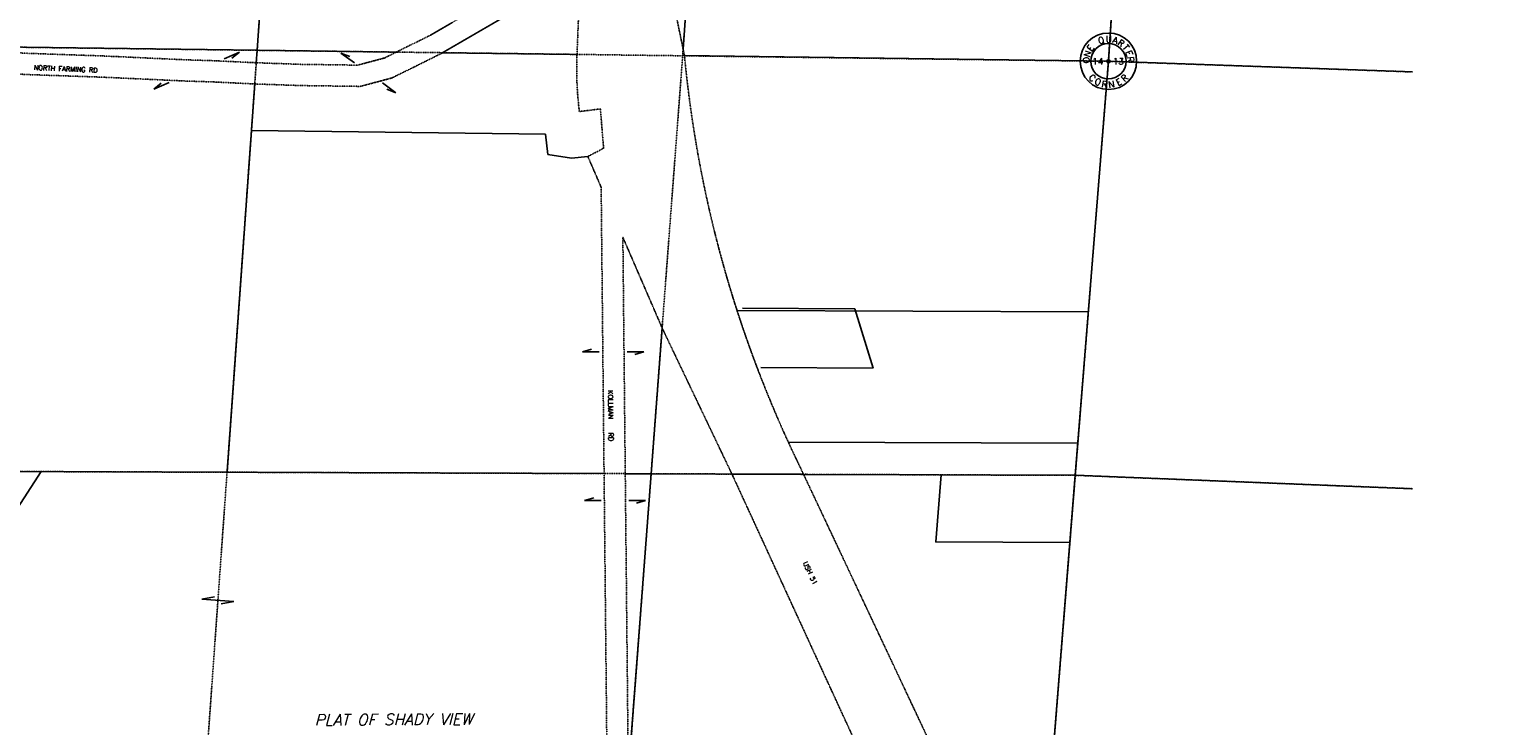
# Model space of a CAD drawing. Extents: x 382064 to 394843, y 99495 to 121971.
# Tile 31 of 36: x 385162 to 389725, y 116470 to 118636. Entities that reach past the tile are written whole.
import ezdxf
from ezdxf.enums import TextEntityAlignment as Align

# ---------------------------------------------------------------- set-up
doc = ezdxf.new("R2010")
doc.units = 0
doc.header["$LTSCALE"] = 0.005
doc.header["$MEASUREMENT"] = 0
for name, pattern in [('Erwl', [0.8, 0.175, -0.05, 0.35, -0.05, 0.175]), ('HIDDEN2', [0.1875, 0.125, -0.0625]), ('PHANTOM', [2.5, 1.25, -0.25, 0.25, -0.25, 0.25, -0.25])]:
    doc.linetypes.add(name, pattern=pattern)
for name, color, linetype in [('17N', 7, 'Continuous'), ('20H', 2, 'Continuous'), ('27N', 7, 'Continuous'), ('30F', 1, 'PHANTOM'), ('30Q', 1, 'PHANTOM'), ('30S', 1, 'PHANTOM'), ('Y', 2, 'Continuous')]:
    doc.layers.add(name, color=color, linetype=linetype)
doc.layers.add('E_RW_Existing', color=1, linetype='Erwl', lineweight=25)
doc.layers.add('E_RW_Property', color=1, linetype='Continuous', lineweight=25)
doc.styles.add('CONDO', font='ITALICC.shx', dxfattribs={"height": 35})
doc.styles.add('R', font='ROMANS.shx', dxfattribs={"height": 35})
doc.styles.add('T', font='TXT.shx', dxfattribs={"height": 20})

# ---------------------------------------------------------------- blocks, each defined once
blk = doc.blocks.new('Q', base_point=(2908.2, 2882.1))
at = {"layer": 'Y'}
for radius in [88, 55, 5]:
    blk.add_circle((2908.2, 2882.1), radius, dxfattribs=at)
at = {"layer": 'Y', "style": 'T'}
for s, rotation, p in [('E', 54, (2861.2, 2917.6)), ('Q', 20, (2889, 2937.8)), ('A', 343, (2926.4, 2938.2)), ('R', 326, (2942, 2930.4)), ('T', 309, (2954.7, 2918.4)), ('O', 88, (2849.4, 2885.2)), ('N', 71, (2852.8, 2902.3)), ('E', 292, (2963.2, 2903.2)), ('R', 275, (2967, 2886.2)), ('C', 317.5308, (2851.5, 2822.7)), ('O', 334.5308, (2871.3, 2808.7)), ('E', 28.5308, (2945.9, 2809.1)), ('R', 45.5308, (2965.6, 2823.3)), ('R', 351.5308, (2894.4, 2801.1)), ('N', 8.5308, (2918.7, 2800.6))]:
    blk.add_text(s, height=20, rotation=rotation, dxfattribs=at).set_placement(p, align=Align.CENTER)
blk.add_text('U', height=20, dxfattribs=at).set_placement((2909.3, 2941), align=Align.CENTER)
for tag, p in [('N', (2908.2, 2912.9)), ('W', (2875.2, 2882.1)), ('E', (2939, 2882.1)), ('S', (2908.2, 2850.2))]:
    blk.add_attdef(tag, text='', height=20, dxfattribs=at).set_placement(p, align=Align.MIDDLE)
blk = doc.blocks.new('H1')
at = {"layer": '20H', "color": 2}
for p, q in [((5.2, 15.4), (0, 34.7)), ((0, 34.7), (0, 0))]:
    blk.add_line(p, q, dxfattribs=at)
blk = doc.blocks.new('H2')
at = {"layer": '20H', "color": 2}
for p, q in [((0, 0), (0, -34.7)), ((0, -34.7), (-5.2, -15.4))]:
    blk.add_line(p, q, dxfattribs=at)
blk = doc.blocks.new('H')
at = {"layer": '20H', "color": 2}
for p, q in [((0, 25), (5.2, 5.7)), ((0, -25), (0, 25)), ((-5.2, -5.7), (0, -25))]:
    blk.add_line(p, q, dxfattribs=at)

msp = doc.modelspace()

# ---------------------------------------------------------------- linework, layer by layer
at = {"layer": '30F'}
for p, q in [((387289.1, 119900.8), (387196.3, 118554.5)), ((387196.3, 118554.5), (386999.8, 115952.6)), ((383143.9, 117267.3), (385777.4, 117258.3)), ((388418.9, 117248.7), (385777.4, 117258.3)), ((389469, 117207), (388418.9, 117248.7))]:
    msp.add_line(p, q, dxfattribs=at)
at = {"layer": '30Q'}
for p, q in [((386066.2, 121303.3), (385683.7, 115944.9)), ((383236.1, 118605.1), (388522, 118537)), ((388522, 118537), (389469, 118503.9))]:
    msp.add_line(p, q, dxfattribs=at)
at = {"layer": '30S'}
for p, q in [((388522, 118537), (388609.1, 119863.9)), ((388418.9, 117248.7), (388522, 118537)), ((388315.9, 115960.3), (388418.9, 117248.7))]:
    msp.add_line(p, q, dxfattribs=at)
at = {"layer": 'E_RW_Existing'}
for p, q in [((386940.1, 118388.7), (386874.4, 118380.5)), ((386950, 118266.2), (386940.1, 118388.7)), ((386901, 118240.7), (386950, 118266.2))]:
    msp.add_line(p, q, dxfattribs=at)
for points in [[(386880.7, 118891.2), (386801.3, 118798.4), (386631.8, 118669.9), (386443.2, 118560.6), (386291, 118485.1), (386192.3, 118458.9), (386007.7, 118461.4), (385863.2, 118466.5), (385735.6, 118472.7), (385649.3, 118475.5), (385392.8, 118487.4), (385157, 118495.6), (384955.7, 118506.1), (384766.1, 118512.6), (384593.1, 118538.7), (384430.2, 118569.1), (384351.6, 118572.7), (384210.8, 118576.9), (384067.1, 118579.7), (383915.2, 118582.6), (383763.5, 118582.9), (383546.6, 118584.2), (383339.6, 118583.9), (383234.6, 118583.3)], [(386867.2, 118558.9), (386880.7, 118891.2)], [(386595.2, 118724.9), (386411.9, 118618.8), (386267.6, 118547.2), (386184.1, 118525), (386009.3, 118527.4), (385866, 118532.5), (385738.3, 118538.7), (385651.9, 118541.4), (385395.5, 118553.4), (385159.8, 118561.6), (384958.5, 118572.1), (384772.2, 118578.4), (384604.1, 118603.8), (384437.8, 118634.8), (384354.1, 118638.7)], [(387201.9, 118554.5), (387172.8, 118695.5)], [(386901, 118240.7), (386942.4, 118145.1)], [(386958.3, 116218.3), (386959.7, 116448.8), (386942.4, 118145.1)], [(387010, 117989.3), (387132.4, 117706.9), (387349.7, 117252.5), (387945.9, 115958.2)]]:
    msp.add_lwpolyline(points, dxfattribs=at)
at = {"layer": 'E_RW_Existing', "flags": 128}
msp.add_lwpolyline([(387201.9, 118554.5, 0.054609), (387365.5, 117761.8, 0.0294), (387525.2, 117352, 0.003831), (387549.6, 117300.1), (387572.7, 117251.7), (388182, 115959.6)], format="xyb", dxfattribs=at)
at = {"layer": 'E_RW_Existing'}
msp.add_lwpolyline([(388047.8, 114945.1), (387874.9, 115064.5), (387763.4, 115205.1), (387670.3, 115322.6), (387766.5, 115553.3), (387813.6, 115666.1, 2.023314), (387773.8, 115734.7), (387619.9, 115365.9), (387471.1, 115437), (387322.2, 115508.1), (387173.3, 115579.2), (387024.5, 115650.3), (387023.8, 115952.8), (387025.7, 116448.9), (387010, 117989.3)], format="xyb", dxfattribs=at)
msp.add_arc((387959.8, 118514.2), 1093.5, 177.6561, 187.0197, dxfattribs=at)
at = {"layer": 'E_RW_Property'}
for p, q in [((385968.7, 119937.2), (385871.2, 118571.6)), ((387197.7, 118574.9), (387289, 119900.6)), ((385871, 118571.6), (384722, 118586)), ((385871, 118571.6), (385868.2, 118532.4)), ((386304.7, 118565.6), (385871, 118571.6)), ((386867.1, 118558.3), (386448.5, 118563.7)), ((388522, 118537), (387201.9, 118554.5)), ((385863.5, 118466.5), (385853.1, 118322)), ((385853.1, 118322), (385777.4, 117258.3)), ((385853.1, 118322), (386769.3, 118310.3)), ((386769.3, 118310.3), (386776.6, 118247.4)), ((386776.6, 118247.4), (386850.3, 118235.9)), ((386850.3, 118235.9), (386901, 118240.7)), ((387365.5, 117761.8), (388459.6, 117757.6)), ((387382.7, 117768.3), (387732.5, 117766.9)), ((387732.5, 117766.9), (387789.5, 117582.4)), ((387098, 117253.5), (387132.4, 117706.9)), ((387789.5, 117582.4), (387439.7, 117583.7)), ((388426.9, 117348.5), (387525.2, 117352)), ((384460.2, 117263.1), (385777.4, 117258.3)), ((384950.3, 116877.3), (385198.1, 117260.4)), ((385777.4, 117258.3), (386951.5, 117254)), ((387017.5, 117253.8), (387098, 117253.5)), ((387098, 117253.5), (387025.1, 116287.8)), ((387349.7, 117252.5), (387098, 117253.5)), ((388418.9, 117248.7), (387572.7, 117251.7))]:
    msp.add_line(p, q, dxfattribs=at)
at = {"layer": 'E_RW_Property', "linetype": 'HIDDEN2'}
msp.add_line((387349.7, 117252.5), (387572.7, 117251.7), dxfattribs=at)
at = {"layer": 'E_RW_Property'}
for points in [[(388522, 118537), (388614.3, 119942.6)], [(388418.9, 117248.7), (388522, 118537)], [(388522, 118537), (389469, 118503.9)], [(389724.9, 115898.2), (388315.9, 115960.3), (388418.9, 117248.7), (389469, 117207)]]:
    msp.add_lwpolyline(points, dxfattribs=at)
at = {"layer": 'E_RW_Property', "flags": 128}
msp.add_lwpolyline([(388402.2, 117039.8), (387984.2, 117041.3), (388000.9, 117250.2)], dxfattribs=at)

# ---------------------------------------------------------------- block references
at = {"layer": '20H'}
for name, p, xscale, yscale, zscale, rotation in [('H1', (385768.5, 118544.4), 1.5, 1.5, 1.5, 293.167674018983), ('H1', (386174.3, 118532.1), 1.5, 1.5, 1.5, 54.38738315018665), ('H2', (385596.9, 118470.7), 1.5, 1.5, 1.5, 293.167674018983), ('H2', (386261.2, 118469.6), 1.5, 1.5, 1.5, 54.38738315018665), ('H1', (386935.9, 117632.9), 1.5, 1.5, 1.5, 89.80858607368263), ('H2', (387023.7, 117632.6), 1.5, 1.5, 1.5, 89.80826426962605), ('H1', (386942.2, 117170.6), 1.5, 1.5, 1.5, 89.8085813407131), ('H2', (387028.9, 117170.4), 1.5, 1.5, 1.5, 89.80834127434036), ('H', (385749, 116859.8), 1.998152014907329, 1.998152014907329, 1.998152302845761, 265.7025966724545)]:
    msp.add_blockref(name, p, dxfattribs=dict(at, xscale=xscale, yscale=yscale, zscale=zscale, rotation=rotation))
at = {"layer": 'Y'}
msp.add_blockref('Q', (388522, 118537), dxfattribs=at).add_auto_attribs({'E': '13', 'W': '14'})

# ---------------------------------------------------------------- texts
at = {"layer": '17N', "style": 'R'}
for s, rotation, p in [('NORTH FARMING RD', 357.5855, (385175.5, 118510)), ('KOLLMAN   RD', 270.5067, (386964.1, 117513.4)), ('USH 51', 295.3833, (387570.3, 116975.8))]:
    msp.add_text(s, height=15, rotation=rotation, dxfattribs=at).set_placement(p)
at = {"layer": '27N', "style": 'CONDO'}
msp.add_text('PLAT OF SHADY VIEW', height=35, rotation=0.3666, dxfattribs=at).set_placement((386049.7, 116469.8))

doc.saveas('drawing.dxf')
